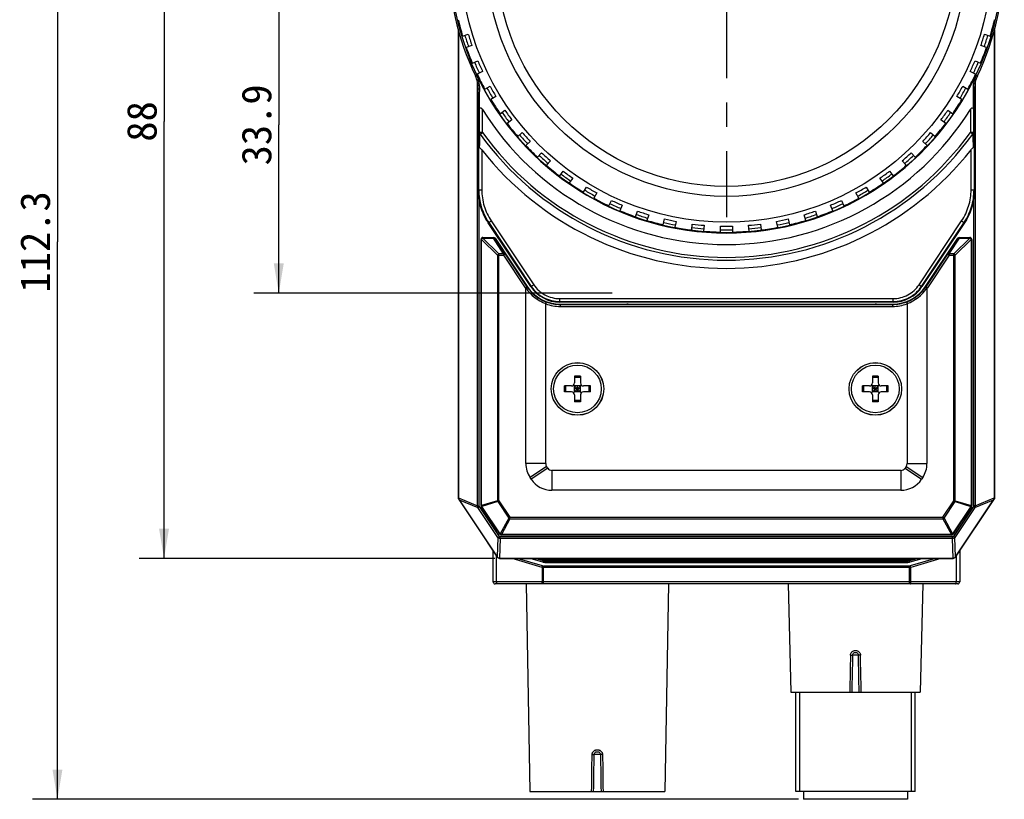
# Model space of a CAD drawing. Header units: millimetres. Extents: x 64 to 504, y 17 to 405.
# Tile 5 of 21: x 64 to 163, y 137 to 215. Entities that reach past the tile are written whole.
import ezdxf
from ezdxf.enums import TextEntityAlignment as Align

# ---------------------------------------------------------------- set-up
doc = ezdxf.new("R2010")
doc.units = ezdxf.units.MM
doc.header["$LTSCALE"] = 32.67
doc.linetypes.add('CENTER', pattern=[0.6, 0.375, -0.075, 0.075, -0.075])
doc.layers.get('0').update_dxf_attribs({"linetype": 'CONTINUOUS'})
for name, color, linetype in [('00_COMPONENTS', 7, 'CONTINUOUS'), ('03_ALL_AXES', 7, 'CONTINUOUS'), ('51__DRAFT_DIMS', 7, 'CONTINUOUS')]:
    doc.layers.add(name, color=color, linetype=linetype)
doc.styles.get("Standard").update_dxf_attribs({"font": 'simfang.ttf'})
doc.dimstyles.new('DIMSTYLE_1', dxfattribs={"dimtxt": 3, "dimasz": 3, "dimexe": 2.5, "dimexo": 0.5, "dimgap": 0.75, "dimtad": 1, "dimdsep": 46, "dimtxsty": 'STANDARD', "dimblk": '_FILLED', "dimblk1": '_FILLED', "dimblk2": '_FILLED', "dimcen": 0.09, "dimclrt": 3, "dimazin": 2, "dimtp": 0.3, "dimtm": 0.3, "dimtfac": 1, "dimtofl": 0, "dimtmove": 0, "dimatfit": 3, "dimldrblk": '_FILLED', "dimfxl": 1, "dimtolj": 1, "dimarcsym": 0})
doc.dimstyles.new('DIMSTYLE_2', dxfattribs={"dimtxt": 3, "dimasz": 3, "dimexe": 2.5, "dimexo": 0.5, "dimgap": 0.75, "dimtad": 1, "dimdec": 1, "dimdsep": 46, "dimtxsty": 'STANDARD', "dimblk": '_FILLED', "dimblk1": '_FILLED', "dimblk2": '_FILLED', "dimcen": 0.09, "dimclrt": 3, "dimazin": 2, "dimtp": 0.3, "dimtm": 0.3, "dimtfac": 1, "dimtdec": 1, "dimtofl": 0, "dimtmove": 0, "dimatfit": 3, "dimldrblk": '_FILLED', "dimfxl": 1, "dimtolj": 1, "dimarcsym": 0})

# ---------------------------------------------------------------- blocks, each defined once
blk = doc.blocks.new('_FILLED')
at = {"color": 0, "linetype": 'ByBlock'}
blk.add_solid([(0, 0), (-1, 0.167), (-1, -0.167)], dxfattribs=at)
blk = doc.blocks.new('*D2')
at = {"layer": '51__DRAFT_DIMS', "color": 4, "transparency": 16777216}
for p, q in [((111.473, 248.91), (75.669, 248.91)), ((78.169, 248.91), (78.169, 204.91)), ((78.169, 160.91), (78.169, 204.91)), ((111.473, 160.91), (75.669, 160.91))]:
    blk.add_line(p, q, dxfattribs=at)
at = {"layer": '51__DRAFT_DIMS', "color": 4, "transparency": 16777216, "xscale": 3, "yscale": 3, "zscale": 3}
for p, rotation in [((78.169, 248.91), 90), ((78.169, 160.91), 270)]:
    blk.add_blockref('_FILLED', p, dxfattribs=dict(at, rotation=rotation))
at = {"layer": '51__DRAFT_DIMS', "color": 3, "transparency": 16777216}
blk.add_text('88', height=3, rotation=90, dxfattribs=at).set_placement((77.419, 204.91), align=Align.CENTER)
blk = doc.blocks.new('*D5')
at = {"layer": '51__DRAFT_DIMS', "color": 4, "transparency": 16777216}
for p, q in [((111.473, 248.91), (64.934, 248.91)), ((67.434, 248.91), (67.434, 192.776)), ((67.434, 136.643), (67.434, 192.776)), ((142.063, 136.643), (64.934, 136.643))]:
    blk.add_line(p, q, dxfattribs=at)
at = {"layer": '51__DRAFT_DIMS', "color": 4, "transparency": 16777216, "xscale": 3, "yscale": 3, "zscale": 3}
for p, rotation in [((67.434, 248.91), 90), ((67.434, 136.643), 270)]:
    blk.add_blockref('_FILLED', p, dxfattribs=dict(at, rotation=rotation))
at = {"layer": '51__DRAFT_DIMS', "color": 3, "transparency": 16777216}
blk.add_text('112.3', height=3, rotation=90, dxfattribs=at).set_placement((66.684, 192.776), align=Align.CENTER)
blk = doc.blocks.new('*D12')
at = {"layer": '51__DRAFT_DIMS', "color": 4, "transparency": 16777216}
for p, q in [((113.464, 221.51), (87.228, 221.51)), ((89.728, 221.51), (89.728, 204.56)), ((89.728, 187.61), (89.728, 204.56)), ((123.313, 187.61), (87.228, 187.61))]:
    blk.add_line(p, q, dxfattribs=at)
at = {"layer": '51__DRAFT_DIMS', "color": 4, "transparency": 16777216, "xscale": 3, "yscale": 3, "zscale": 3}
for p, rotation in [((89.728, 221.51), 90), ((89.728, 187.61), 270)]:
    blk.add_blockref('_FILLED', p, dxfattribs=dict(at, rotation=rotation))
at = {"layer": '51__DRAFT_DIMS', "color": 3, "transparency": 16777216}
blk.add_text('33.9', height=3, rotation=90, dxfattribs=at).set_placement((88.978, 204.56), align=Align.CENTER)

msp = doc.modelspace()

# ---------------------------------------------------------------- linework, layer by layer
at = {"layer": '00_COMPONENTS', "color": 7}
for p, q in [((107.813, 166.91), (107.813, 214.139)), ((107.816, 214.125), (107.816, 167)), ((107.831, 167), (107.831, 214.068)), ((108.242, 213.507), (108.812, 213.692)), ((160.813, 213.692), (161.384, 213.507)), ((161.794, 214.068), (161.794, 167)), ((161.809, 167), (161.809, 214.125)), ((161.813, 214.139), (161.813, 166.91)), ((109.183, 212.551), (108.613, 212.366)), ((161.013, 212.366), (160.442, 212.551)), ((109.224, 210.773), (109.772, 211.018)), ((159.854, 211.018), (160.402, 210.773)), ((110.26, 209.921), (109.712, 209.677)), ((159.914, 209.677), (159.365, 209.921)), ((110.486, 208.157), (111.006, 208.458)), ((158.62, 208.458), (159.139, 208.157)), ((109.821, 198.027), (109.821, 208.205)), ((111.606, 207.418), (111.086, 207.118)), ((158.539, 207.118), (158.02, 207.418)), ((159.805, 208.205), (159.805, 198.027)), ((112.015, 205.688), (112.501, 206.041)), ((157.125, 206.041), (157.61, 205.688)), ((113.206, 205.07), (112.72, 204.717)), ((156.905, 204.717), (156.42, 205.07)), ((113.794, 203.391), (114.24, 203.793)), ((155.386, 203.793), (155.832, 203.391)), ((115.043, 202.901), (114.597, 202.5)), ((155.029, 202.5), (154.583, 202.901)), ((115.803, 201.294), (116.204, 201.74)), ((153.421, 201.74), (153.823, 201.294)), ((117.096, 200.937), (116.695, 200.491)), ((152.931, 200.491), (152.529, 200.937)), ((118.02, 199.417), (118.373, 199.903)), ((151.253, 199.903), (151.605, 199.417)), ((119.344, 199.197), (118.991, 198.712)), ((150.635, 198.712), (150.282, 199.197)), ((120.421, 197.783), (120.721, 198.303)), ((121.761, 197.703), (121.461, 197.183)), ((148.165, 197.183), (147.865, 197.703)), ((148.904, 198.303), (149.204, 197.783)), ((122.98, 196.409), (123.224, 196.957)), ((124.321, 196.469), (124.077, 195.921)), ((145.549, 195.921), (145.305, 196.469)), ((146.401, 196.957), (146.645, 196.409)), ((125.669, 195.309), (125.854, 195.88)), ((126.996, 195.509), (126.81, 194.939)), ((142.815, 194.939), (142.63, 195.509)), ((143.771, 195.88), (143.957, 195.309)), ((115.116, 188.272), (110.828, 194.702)), ((128.458, 194.497), (128.582, 195.084)), ((129.756, 194.835), (129.631, 194.248)), ((131.316, 193.981), (131.379, 194.578)), ((132.572, 194.452), (132.51, 193.855)), ((137.116, 193.855), (137.053, 194.452)), ((138.247, 194.578), (138.309, 193.981)), ((139.994, 194.248), (139.869, 194.835)), ((141.043, 195.084), (141.168, 194.497)), ((158.798, 194.702), (154.509, 188.272)), ((134.213, 193.766), (134.213, 194.366)), ((135.413, 194.366), (135.413, 193.766)), ((110.096, 166.219), (110.096, 193.027)), ((110.296, 193.227), (111.348, 193.227)), ((111.514, 193.138), (114.749, 188.289)), ((154.877, 188.289), (158.111, 193.138)), ((158.277, 193.227), (159.33, 193.227)), ((159.53, 193.027), (159.53, 166.219)), ((114.613, 170.446), (114.613, 188.06)), ((155.013, 188.06), (155.013, 170.446)), ((116.613, 170.446), (116.613, 186.543)), ((151.605, 186.718), (118.021, 186.718)), ((118.081, 186.507), (119.692, 186.507)), ((119.692, 186.507), (119.696, 186.507)), ((119.824, 186.503), (119.82, 186.503)), ((119.82, 186.503), (119.825, 186.503)), ((119.824, 186.503), (120.797, 186.499)), ((120.796, 186.499), (120.797, 186.499)), ((120.797, 186.499), (123.829, 186.499)), ((123.829, 186.499), (124.802, 186.503)), ((123.829, 186.499), (123.829, 186.499)), ((124.806, 186.503), (124.8, 186.503)), ((124.806, 186.503), (124.802, 186.503)), ((124.933, 186.507), (124.929, 186.507)), ((124.933, 186.507), (144.692, 186.507)), ((144.692, 186.507), (144.696, 186.507)), ((144.824, 186.503), (144.82, 186.503)), ((144.82, 186.503), (144.825, 186.503)), ((144.824, 186.503), (145.797, 186.499)), ((145.796, 186.499), (145.797, 186.499)), ((145.797, 186.499), (148.829, 186.499)), ((148.829, 186.499), (149.802, 186.503)), ((148.829, 186.499), (148.829, 186.499)), ((149.806, 186.503), (149.8, 186.503)), ((149.806, 186.503), (149.802, 186.503)), ((149.933, 186.507), (149.929, 186.507)), ((149.933, 186.507), (151.545, 186.507)), ((153.013, 186.543), (153.013, 170.446)), ((119.513, 179.27), (119.513, 178.57)), ((120.113, 179.27), (119.513, 179.27)), ((120.113, 179.138), (119.513, 179.138)), ((120.113, 179.27), (120.113, 178.57)), ((150.113, 179.27), (149.513, 179.27)), ((149.513, 179.27), (149.513, 178.57)), ((150.113, 179.138), (149.513, 179.138)), ((150.113, 179.27), (150.113, 178.57)), ((119.213, 178.27), (118.513, 178.27)), ((118.513, 177.67), (118.513, 178.27)), ((119.213, 177.67), (118.513, 177.67)), ((118.644, 177.67), (118.644, 178.27)), ((120.201, 177.582), (119.425, 178.357)), ((119.425, 177.582), (120.201, 178.357)), ((120.113, 178.27), (119.513, 178.27)), ((119.513, 177.67), (119.513, 178.27)), ((120.113, 177.97), (119.513, 177.97)), ((120.113, 177.67), (119.513, 177.67)), ((119.813, 177.67), (119.813, 178.27)), ((120.113, 177.67), (120.113, 178.27)), ((121.113, 178.27), (120.413, 178.27)), ((121.113, 177.67), (120.413, 177.67)), ((120.981, 177.67), (120.981, 178.27)), ((121.113, 177.67), (121.113, 178.27)), ((149.213, 178.27), (148.513, 178.27)), ((148.513, 177.67), (148.513, 178.27)), ((149.213, 177.67), (148.513, 177.67)), ((148.644, 177.67), (148.644, 178.27)), ((150.201, 177.582), (149.425, 178.357)), ((149.425, 177.582), (150.201, 178.357)), ((150.113, 178.27), (149.513, 178.27)), ((149.513, 177.67), (149.513, 178.27)), ((150.113, 177.97), (149.513, 177.97)), ((150.113, 177.67), (149.513, 177.67)), ((149.813, 177.67), (149.813, 178.27)), ((150.113, 177.67), (150.113, 178.27)), ((151.113, 178.27), (150.413, 178.27)), ((151.113, 177.67), (150.413, 177.67)), ((150.981, 177.67), (150.981, 178.27)), ((151.113, 177.67), (151.113, 178.27)), ((119.513, 177.37), (119.513, 176.67)), ((120.113, 176.801), (119.513, 176.801)), ((120.113, 176.67), (119.513, 176.67)), ((120.113, 177.37), (120.113, 176.67)), ((149.513, 177.37), (149.513, 176.67)), ((150.113, 176.801), (149.513, 176.801)), ((150.113, 176.67), (149.513, 176.67)), ((150.113, 177.37), (150.113, 176.67)), ((116.821, 169.982), (116.697, 170.169)), ((152.388, 169.76), (117.237, 169.76)), ((152.929, 170.169), (152.804, 169.982)), ((115.157, 168.873), (115.032, 169.06)), ((154.593, 169.06), (154.469, 168.873)), ((152.388, 167.76), (117.237, 167.76)), ((107.829, 166.915), (107.813, 166.91)), ((107.813, 166.91), (111.724, 161.043)), ((107.866, 166.836), (111.727, 161.045)), ((107.898, 166.815), (111.739, 161.054)), ((157.886, 161.054), (161.727, 166.815)), ((157.899, 161.045), (161.759, 166.836)), ((157.902, 161.043), (161.813, 166.91)), ((161.797, 166.915), (161.813, 166.91)), ((111.98, 163.332), (110.129, 166.108)), ((159.496, 166.108), (157.646, 163.332)), ((157.479, 163.242), (112.146, 163.242)), ((111.313, 158.543), (111.313, 161.66)), ((158.313, 161.66), (158.313, 158.543)), ((111.973, 160.928), (157.652, 160.928)), ((111.973, 160.913), (157.652, 160.913)), ((111.973, 160.91), (157.652, 160.91)), ((115.108, 160.91), (116.302, 160.552)), ((115.6, 160.91), (116.341, 160.687)), ((115.954, 160.91), (116.341, 160.793)), ((116.692, 160.743), (152.933, 160.743)), ((153.285, 160.793), (153.672, 160.91)), ((153.285, 160.687), (154.025, 160.91)), ((153.324, 160.552), (154.517, 160.91)), ((116.302, 160.552), (116.332, 160.543)), ((116.332, 160.543), (116.333, 160.543)), ((116.333, 160.543), (116.362, 160.535)), ((116.362, 160.535), (116.365, 160.534)), ((116.365, 160.534), (116.394, 160.528)), ((116.394, 160.528), (116.397, 160.527)), ((116.397, 160.527), (116.426, 160.521)), ((116.426, 160.521), (116.43, 160.52)), ((116.43, 160.52), (116.458, 160.515)), ((116.458, 160.515), (116.462, 160.514)), ((116.462, 160.514), (116.491, 160.51)), ((116.491, 160.51), (116.495, 160.509)), ((116.495, 160.509), (116.524, 160.506)), ((116.524, 160.506), (116.528, 160.505)), ((116.528, 160.505), (116.557, 160.502)), ((116.557, 160.502), (116.561, 160.502)), ((116.561, 160.502), (116.591, 160.499)), ((116.591, 160.499), (116.594, 160.499)), ((116.594, 160.499), (116.625, 160.497)), ((116.625, 160.497), (116.627, 160.497)), ((116.627, 160.497), (116.658, 160.496)), ((116.658, 160.496), (116.66, 160.496)), ((116.66, 160.496), (116.692, 160.495)), ((116.692, 160.637), (152.933, 160.637)), ((116.692, 160.495), (152.933, 160.495)), ((152.933, 160.495), (152.966, 160.496)), ((152.966, 160.496), (152.967, 160.496)), ((152.967, 160.496), (152.998, 160.497)), ((152.998, 160.497), (153.001, 160.497)), ((153.001, 160.497), (153.031, 160.499)), ((153.031, 160.499), (153.035, 160.499)), ((153.035, 160.499), (153.064, 160.502)), ((153.064, 160.502), (153.068, 160.502)), ((153.068, 160.502), (153.097, 160.505)), ((153.097, 160.505), (153.102, 160.506)), ((153.102, 160.506), (153.13, 160.509)), ((153.13, 160.509), (153.135, 160.51)), ((153.135, 160.51), (153.163, 160.514)), ((153.163, 160.514), (153.167, 160.515)), ((153.167, 160.515), (153.196, 160.52)), ((153.196, 160.52), (153.2, 160.521)), ((153.2, 160.521), (153.228, 160.527)), ((153.228, 160.527), (153.232, 160.528)), ((153.232, 160.528), (153.261, 160.534)), ((153.261, 160.534), (153.263, 160.535)), ((153.263, 160.535), (153.293, 160.543)), ((153.293, 160.543), (153.294, 160.543)), ((153.294, 160.543), (153.324, 160.552)), ((158.113, 158.343), (111.513, 158.343)), ((114.648, 158.343), (115.013, 137.443)), ((128.978, 158.343), (128.613, 137.443)), ((141.027, 158.343), (141.313, 147.443)), ((154.598, 158.343), (154.313, 147.443)), ((141.313, 147.443), (154.313, 147.443)), ((141.813, 137.443), (141.813, 147.443)), ((153.813, 137.443), (153.813, 147.443)), ((115.013, 137.443), (128.613, 137.443)), ((153.813, 137.443), (141.813, 137.443)), ((142.563, 137.443), (142.563, 136.643)), ((153.063, 137.443), (153.063, 136.643)), ((153.063, 136.643), (142.563, 136.643))]:
    msp.add_line(p, q, dxfattribs=at)
at = {"layer": '00_COMPONENTS', "color": 4}
for p, q in [((109.53, 209.496), (109.668, 209.562)), ((159.957, 209.562), (160.096, 209.496)), ((109.754, 166.186), (109.754, 208.834)), ((159.872, 208.834), (159.872, 166.186)), ((109.821, 208.205), (109.965, 208.205)), ((159.661, 208.205), (159.805, 208.205)), ((109.936, 203.806), (109.936, 206.044)), ((110.236, 203.806), (110.236, 206.115)), ((159.39, 206.115), (159.39, 203.806)), ((159.69, 206.044), (159.69, 203.806)), ((110.236, 203.806), (109.936, 203.806)), ((110.007, 203.641), (110.236, 203.806)), ((159.69, 203.806), (159.39, 203.806)), ((159.619, 203.641), (159.39, 203.806)), ((109.871, 198.027), (109.871, 202.391)), ((159.755, 202.391), (159.755, 198.027)), ((110.17, 202.049), (110.17, 198.027)), ((159.455, 198.027), (159.455, 202.049)), ((109.821, 198.027), (110.17, 198.027)), ((159.455, 198.027), (159.805, 198.027)), ((109.921, 166.186), (109.921, 196.935)), ((159.704, 196.935), (159.704, 166.186)), ((110.828, 194.702), (111.119, 194.896)), ((110.869, 194.73), (115.158, 188.299)), ((111.119, 194.896), (115.407, 188.466)), ((154.218, 188.466), (158.507, 194.896)), ((154.468, 188.299), (158.757, 194.73)), ((158.507, 194.896), (158.798, 194.702)), ((110.096, 193.027), (110.154, 193.027)), ((110.154, 166.219), (110.154, 193.027)), ((111.754, 191.427), (110.154, 193.027)), ((110.296, 193.168), (110.296, 193.227)), ((111.896, 191.568), (110.296, 193.168)), ((110.296, 193.168), (111.348, 193.168)), ((111.348, 193.227), (111.348, 193.168)), ((112.365, 191.568), (111.348, 193.168)), ((112.531, 191.538), (111.514, 193.138)), ((111.514, 193.138), (111.514, 193.138)), ((157.094, 191.538), (158.111, 193.138)), ((157.261, 191.568), (158.277, 193.168)), ((157.73, 191.568), (159.33, 193.168)), ((157.871, 191.427), (159.471, 193.027)), ((158.111, 193.138), (158.111, 193.138)), ((158.277, 193.168), (158.277, 193.227)), ((158.277, 193.168), (159.33, 193.168)), ((159.33, 193.227), (159.33, 193.168)), ((159.471, 193.027), (159.53, 193.027)), ((159.471, 193.027), (159.471, 166.219)), ((111.754, 191.427), (111.754, 166.703)), ((111.754, 191.427), (112.365, 191.427)), ((111.896, 166.703), (111.896, 191.568)), ((112.365, 191.568), (111.896, 191.568)), ((112.365, 191.568), (112.365, 191.427)), ((112.531, 191.538), (112.365, 191.427)), ((112.365, 191.427), (114.547, 188.155)), ((112.531, 191.538), (114.714, 188.266)), ((157.094, 191.538), (154.912, 188.266)), ((157.261, 191.427), (155.078, 188.155)), ((157.261, 191.427), (157.094, 191.538)), ((157.73, 191.568), (157.261, 191.568)), ((157.261, 191.568), (157.261, 191.427)), ((157.261, 191.427), (157.871, 191.427)), ((157.73, 166.703), (157.73, 191.568)), ((157.871, 166.703), (157.871, 191.427)), ((115.116, 188.272), (115.407, 188.466)), ((154.218, 188.466), (154.509, 188.272)), ((114.547, 188.155), (114.748, 188.289)), ((155.078, 188.155), (154.877, 188.289)), ((118.021, 186.718), (118.021, 187.067)), ((118.021, 187.067), (151.605, 187.067)), ((118.021, 186.767), (151.605, 186.767)), ((118.081, 186.507), (118.081, 186.28)), ((118.081, 186.48), (151.545, 186.48)), ((119.696, 186.507), (119.692, 186.507)), ((119.824, 186.503), (119.825, 186.503)), ((120.796, 186.499), (120.797, 186.499)), ((123.829, 186.499), (123.829, 186.499)), ((124.8, 186.503), (124.802, 186.503)), ((124.933, 186.507), (124.929, 186.507)), ((144.696, 186.507), (144.692, 186.507)), ((144.824, 186.503), (144.825, 186.503)), ((145.796, 186.499), (145.797, 186.499)), ((148.829, 186.499), (148.829, 186.499)), ((149.8, 186.503), (149.802, 186.503)), ((149.933, 186.507), (149.929, 186.507)), ((151.545, 186.507), (151.545, 186.28)), ((151.605, 186.718), (151.605, 187.067)), ((118.081, 186.28), (151.545, 186.28)), ((116.613, 170.446), (114.613, 170.446)), ((116.697, 170.169), (115.032, 169.06)), ((116.821, 169.982), (115.157, 168.873)), ((117.237, 169.76), (117.237, 167.76)), ((152.388, 169.76), (152.388, 167.76)), ((152.804, 169.982), (154.469, 168.873)), ((152.929, 170.169), (154.593, 169.06)), ((153.013, 170.446), (155.013, 170.446)), ((107.816, 167), (107.831, 167)), ((107.831, 166.99), (109.754, 166.186)), ((107.866, 166.836), (107.879, 166.844)), ((107.898, 166.815), (109.784, 166.026)), ((111.754, 166.703), (110.154, 166.219)), ((111.778, 166.625), (110.178, 166.141)), ((111.896, 166.703), (111.754, 166.703)), ((111.778, 166.625), (111.896, 166.703)), ((111.778, 166.625), (112.885, 164.964)), ((111.896, 166.703), (113.003, 165.042)), ((156.623, 165.042), (157.73, 166.703)), ((156.741, 164.964), (157.848, 166.625)), ((157.871, 166.703), (157.73, 166.703)), ((157.73, 166.703), (157.848, 166.625)), ((157.848, 166.625), (159.448, 166.141)), ((157.871, 166.703), (159.471, 166.219)), ((159.841, 166.026), (161.727, 166.815)), ((159.872, 166.186), (161.794, 166.99)), ((161.747, 166.844), (161.759, 166.836)), ((161.794, 167), (161.809, 167)), ((109.754, 166.186), (109.921, 166.186)), ((109.784, 166.026), (109.94, 166.129)), ((111.795, 163.01), (109.784, 166.026)), ((111.95, 163.113), (109.94, 166.129)), ((110.154, 166.219), (110.096, 166.219)), ((110.129, 166.108), (110.178, 166.141)), ((112.029, 163.364), (110.178, 166.141)), ((159.448, 166.141), (157.597, 163.364)), ((159.686, 166.129), (157.675, 163.113)), ((159.841, 166.026), (157.83, 163.01)), ((159.448, 166.141), (159.496, 166.108)), ((159.53, 166.219), (159.471, 166.219)), ((159.841, 166.026), (159.686, 166.129)), ((159.872, 166.186), (159.704, 166.186)), ((112.885, 164.964), (112.029, 163.364)), ((113.003, 164.901), (112.146, 163.301)), ((113.003, 165.042), (112.885, 164.964)), ((113.003, 165.042), (156.623, 165.042)), ((113.003, 164.901), (113.003, 165.042)), ((113.003, 164.901), (156.623, 164.901)), ((156.741, 164.964), (156.623, 165.042)), ((156.623, 165.042), (156.623, 164.901)), ((156.623, 164.901), (157.479, 163.301)), ((156.741, 164.964), (157.597, 163.364)), ((111.795, 163.01), (111.726, 161.076)), ((111.795, 163.01), (111.95, 163.113)), ((112.027, 162.903), (111.957, 160.928)), ((112.029, 163.364), (111.98, 163.332)), ((157.598, 163.069), (112.027, 163.069)), ((112.027, 162.903), (112.027, 163.069)), ((157.598, 162.903), (112.027, 162.903)), ((157.479, 163.301), (112.146, 163.301)), ((112.146, 163.242), (112.146, 163.301)), ((157.479, 163.301), (157.479, 163.242)), ((157.646, 163.332), (157.597, 163.364)), ((157.598, 162.903), (157.598, 163.069)), ((157.669, 160.928), (157.598, 162.903)), ((157.83, 163.01), (157.675, 163.113)), ((157.9, 161.076), (157.83, 163.01)), ((111.669, 158.543), (111.669, 161.125)), ((111.739, 161.053), (111.724, 161.043)), ((111.973, 160.928), (111.973, 160.91)), ((116.242, 160.003), (113.221, 160.91)), ((116.3, 160.145), (113.75, 160.91)), ((116.343, 160.54), (116.341, 160.687)), ((116.692, 160.743), (116.859, 160.91)), ((122.632, 160.743), (122.798, 160.91)), ((128.571, 160.743), (128.738, 160.91)), ((134.511, 160.743), (134.678, 160.91)), ((140.451, 160.743), (140.617, 160.91)), ((146.391, 160.743), (146.557, 160.91)), ((152.33, 160.743), (152.497, 160.91)), ((153.283, 160.54), (153.285, 160.687)), ((155.876, 160.91), (153.326, 160.145)), ((156.405, 160.91), (153.383, 160.003)), ((157.652, 160.91), (157.652, 160.928)), ((157.886, 161.053), (157.902, 161.043)), ((157.956, 161.125), (157.956, 158.543)), ((116.242, 160.003), (116.242, 158.543)), ((153.239, 160.132), (116.386, 160.132)), ((116.386, 158.343), (116.386, 160.132)), ((153.239, 159.99), (116.386, 159.99)), ((116.692, 160.495), (116.692, 160.637)), ((152.933, 160.495), (152.933, 160.637)), ((153.239, 158.343), (153.239, 160.132)), ((153.383, 158.543), (153.383, 160.003)), ((158.313, 158.543), (111.313, 158.543)), ((148.107, 151.151), (147.519, 151.151)), ((142.188, 147.443), (142.188, 137.443)), ((153.438, 147.443), (153.438, 137.443)), ((122.134, 141.149), (121.492, 141.149))]:
    msp.add_line(p, q, dxfattribs=at)
msp.add_circle((134.813, 221.51), 27.811, dxfattribs=at)
at = {"layer": '00_COMPONENTS', "color": 7}
for centre, radius in [((134.813, 221.51), 26.75), ((134.813, 221.51), 24.15), ((134.813, 221.51), 23.15), ((119.813, 177.969), 2.649), ((119.813, 177.969), 2.64), ((149.813, 177.969), 2.649), ((149.813, 177.969), 2.64), ((119.813, 177.97), 2.4), ((149.813, 177.97), 2.4)]:
    msp.add_circle(centre, radius, dxfattribs=at)
for centre, radius, start, end in [((134.813, 221.51), 27.992, 154.58538, 205.41462), ((134.813, 221.51), 27.992, 334.58538, 25.41462), ((134.813, 221.51), 27.75, 193.23892, 196.76108), ((134.813, 221.51), 27.75, 343.23892, 346.76108), ((134.813, 221.51), 27.15, 196.73369, 199.26631), ((134.813, 221.51), 27.15, 340.73369, 343.26631), ((134.813, 221.51), 27.75, 199.23892, 202.76108), ((134.813, 221.51), 27.75, 337.23892, 340.76108), ((134.813, 221.51), 27.15, 202.73369, 205.26631), ((134.813, 221.51), 27.15, 334.73369, 337.26631), ((106.813, 208.205), 3.008, 0, 25.41462), ((106.894, 208.244), 3.071, 359.27255, 25.41151), ((134.813, 221.51), 27.839, 205.41462, 334.58538), ((134.813, 221.51), 27.75, 205.23892, 208.76108), ((134.813, 221.51), 27.75, 331.23892, 334.76108), ((162.731, 208.244), 3.071, 154.58849, 180.72745), ((162.813, 208.205), 3.008, 154.58538, 180), ((134.813, 221.51), 27.15, 208.73369, 211.26631), ((134.813, 221.51), 27.15, 328.73369, 331.26631), ((134.813, 221.51), 27.75, 211.23892, 214.76108), ((134.813, 221.51), 27.75, 325.23892, 328.76108), ((134.813, 221.51), 29, 212.06173, 327.93827), ((134.813, 221.51), 27.15, 214.73369, 217.26631), ((134.813, 221.51), 27.15, 322.73369, 325.26631), ((134.813, 221.51), 27.75, 217.23892, 220.76108), ((134.813, 221.51), 27.75, 319.23892, 322.76108), ((134.813, 221.51), 27.15, 220.73369, 223.26631), ((134.813, 221.51), 27.15, 316.73369, 319.26631), ((134.813, 221.51), 27.75, 223.23892, 226.76108), ((134.813, 221.51), 27.75, 313.23892, 316.76108), ((134.813, 221.51), 31.4, 218.29909, 321.70091), ((134.813, 221.51), 27.15, 226.73369, 229.26631), ((134.813, 221.51), 27.15, 310.73369, 313.26631), ((134.813, 221.51), 27.75, 229.23892, 232.76108), ((134.813, 221.51), 27.75, 307.23892, 310.76108), ((134.813, 221.51), 27.15, 232.73369, 235.26631), ((134.813, 221.51), 27.15, 304.73369, 307.26631), ((134.813, 221.51), 27.75, 235.23892, 238.76108), ((134.813, 221.51), 27.75, 301.23892, 304.76108), ((134.813, 221.51), 27.15, 238.73369, 241.26631), ((134.813, 221.51), 27.15, 298.73369, 301.26631), ((134.813, 221.51), 27.75, 241.23892, 244.76108), ((134.813, 221.51), 27.15, 244.73369, 247.26631), ((134.813, 221.51), 27.15, 292.73369, 295.26631), ((134.813, 221.51), 27.75, 295.23892, 298.76108), ((134.813, 221.51), 27.75, 247.23892, 250.76108), ((134.813, 221.51), 27.15, 250.73369, 253.26631), ((134.813, 221.51), 27.15, 286.73369, 289.26631), ((134.813, 221.51), 27.75, 289.23892, 292.76108), ((134.813, 221.51), 27.75, 253.23892, 256.76108), ((134.813, 221.51), 27.15, 256.73369, 259.26631), ((134.813, 221.51), 27.15, 262.73369, 265.26631), ((134.813, 221.51), 27.15, 274.73369, 277.26631), ((134.813, 221.51), 27.15, 280.73369, 283.26631), ((134.813, 221.51), 27.75, 283.23892, 286.76108), ((134.813, 221.51), 27.75, 259.23892, 262.76108), ((134.813, 221.51), 27.75, 265.23892, 268.76108), ((134.813, 221.51), 27.15, 268.73369, 271.26631), ((134.813, 221.51), 27.75, 271.23892, 274.76108), ((134.813, 221.51), 27.75, 277.23892, 280.76108), ((110.296, 193.027), 0.2, 90, 180), ((111.348, 193.027), 0.2, 33.70486, 90), ((158.277, 193.027), 0.2, 90, 146.29514), ((159.33, 193.027), 0.2, 0, 90), ((118.081, 190.512), 4.005, 213.70486, 270), ((118.021, 190.209), 3.491, 213.69973, 270.00027), ((151.545, 190.512), 4.005, 270, 326.29514), ((151.605, 190.209), 3.491, 269.99973, 326.30027), ((119.213, 178.57), 0.3, 270, 360), ((120.413, 178.57), 0.3, 180, 270), ((149.213, 178.57), 0.3, 270, 360), ((150.413, 178.57), 0.3, 180, 270), ((119.213, 177.37), 0.3, 0, 90), ((120.413, 177.37), 0.3, 90, 180), ((149.213, 177.37), 0.3, 0, 90), ((150.413, 177.37), 0.3, 90, 180), ((117.113, 170.446), 2.5, 180, 213.68301), ((117.113, 170.446), 0.5, 180, 213.68301), ((117.237, 170.26), 0.5, 213.68301, 270), ((152.388, 170.26), 0.5, 270, 326.31699), ((152.513, 170.446), 0.5, 326.31699, 360), ((152.513, 170.446), 2.5, 326.31699, 360), ((117.237, 170.26), 2.5, 213.68301, 270), ((152.388, 170.26), 2.5, 270, 326.31699), ((108.113, 167), 0.296, 180, 213.69007), ((108.111, 167), 0.28, 182.11999, 213.85816), ((161.514, 167), 0.28, 326.14184, 357.88001), ((161.513, 167), 0.296, 326.30993, 360), ((110.296, 166.219), 0.2, 180, 213.68301), ((159.33, 166.219), 0.2, 326.31699, 360), ((112.146, 163.442), 0.2, 213.68301, 270), ((157.479, 163.442), 0.2, 270, 326.31699), ((111.973, 161.21), 0.3, 213.69007, 270), ((111.973, 161.21), 0.296, 213.69007, 270), ((157.652, 161.21), 0.296, 270, 326.30993), ((157.652, 161.21), 0.3, 270, 326.30993), ((111.513, 158.543), 0.2, 180, 270), ((158.113, 158.543), 0.2, 270, 360)]:
    msp.add_arc(centre, radius, start, end, dxfattribs=at)
at = {"layer": '00_COMPONENTS', "color": 4}
for centre, radius, start, end in [((134.813, 221.51), 27.511, 196.75798, 199.23604), ((134.813, 221.51), 27.511, 340.76396, 343.24202), ((134.813, 221.51), 27.511, 202.76746, 205.24178), ((134.813, 221.51), 27.511, 334.75822, 337.23254), ((134.813, 221.51), 27.511, 208.7505, 211.24989), ((134.813, 221.51), 27.511, 328.75011, 331.2495), ((134.813, 221.51), 27.511, 214.75703, 217.23486), ((134.813, 221.51), 27.511, 322.76514, 325.24297), ((-552.265, 233.731), 662.877, 357.290143, 357.412592), ((-534.172, 229.839), 644.712, 357.549567, 357.671117), ((134.813, 221.51), 30.571, 215.76639, 324.23361), ((134.813, 221.51), 30.289, 215.76639, 324.23361), ((134.813, 221.51), 27.511, 220.76268, 223.24069), ((134.813, 221.51), 27.511, 316.75931, 319.23732), ((806.907, 229.969), 647.824, 182.329212, 182.450178), ((832.238, 234.209), 673.235, 182.58835, 182.708915), ((134.813, 221.51), 27.511, 226.77121, 229.2469), ((134.813, 221.51), 27.511, 310.7531, 313.22879), ((134.813, 221.51), 27.511, 232.75573, 235.23062), ((134.813, 221.51), 27.511, 304.76938, 307.24427), ((134.813, 221.51), 27.511, 238.76167, 241.23976), ((134.813, 221.51), 27.511, 298.76024, 301.23833), ((134.813, 221.51), 27.511, 244.76774, 247.24529), ((134.813, 221.51), 27.511, 292.75471, 295.23226), ((134.813, 221.51), 27.511, 250.75184, 253.22922), ((134.813, 221.51), 27.511, 286.77078, 289.24816), ((134.813, 221.51), 27.511, 256.75133, 259.24872), ((134.813, 221.51), 27.511, 280.75128, 283.24867), ((134.813, 221.51), 27.511, 262.75006, 265.25113), ((134.813, 221.51), 27.511, 268.75029, 271.24971), ((134.813, 221.51), 27.511, 274.74887, 277.24994), ((118.081, 190.512), 4.247, 213.70486, 215.2658), ((118.105, 190.512), 4.22, 214.61085, 249.3437), ((118.081, 190.512), 4.047, 213.70486, 214.57402), ((118.047, 190.512), 4.02, 214.84398, 249.72303), ((151.578, 190.512), 4.02, 290.27697, 325.15602), ((151.521, 190.512), 4.22, 290.65631, 325.38915), ((151.545, 190.512), 4.047, 325.42598, 326.29514), ((151.545, 190.512), 4.247, 324.7342, 326.29514), ((118.081, 190.512), 4.231, 249.70417, 270), ((118.081, 190.512), 4.032, 249.27981, 270), ((151.545, 190.512), 4.032, 270, 290.72019), ((151.545, 190.512), 4.231, 270, 290.29583), ((112.038, 166.747), 0.288, 188.64894, 205.03407), ((157.587, 166.747), 0.288, 334.96593, 351.35106), ((110.438, 166.262), 0.288, 188.64894, 205.03407), ((159.187, 166.262), 0.288, 334.96593, 351.35106), ((116.386, 160.432), 0.3, 253.30209, 269.99867), ((153.239, 160.432), 0.3, 270.00096, 286.69828), ((1335.35, 126.613), 1188.294, 178.816754, 178.995568), ((1495.839, 121.302), 1348.651, 178.731782, 178.88934), ((-1200.382, 121.296), 1348.819, 1.110774, 1.268312), ((-1039.808, 126.614), 1188.378, 1.00429, 1.183091)]:
    msp.add_arc(centre, radius, start, end, dxfattribs=at)
at = {"layer": '00_COMPONENTS', "color": 7}
for centre, major_axis, ratio, start_param, end_param in [((108.105, 167), (0.274, 0), 0.999639, -3.141593, -3.10401), ((107.64, 167.175), (-0.32, 0.459), 0.016465, -2.485079, -2.387865), ((161.986, 167.175), (0.32, 0.459), 0.016465, -3.89532, -3.798106), ((161.52, 167), (0.274, 0), 0.999639, -0.037583, 0), ((111.963, 161.203), (0.224, 0.149), 0.998996, 3.04625, 3.141593), ((111.973, 161.202), (0, 0.275), 0.999657, -3.202072, -3.141593), ((157.652, 161.202), (0, 0.275), 0.999657, -3.141593, -3.081113), ((157.662, 161.203), (0.224, -0.149), 0.998996, 0, 0.095343)]:
    msp.add_ellipse(centre, major_axis=major_axis, ratio=ratio, start_param=start_param, end_param=end_param, dxfattribs=at)
for points, knots in [([(109.936, 206.044), (109.939, 206.223), (109.949, 206.943), (109.958, 207.664), (109.965, 208.205)], [0, 0, 0, 0, 0.247859, 1, 1, 1, 1]), ([(159.661, 208.205), (159.663, 208.024), (159.672, 207.303), (159.682, 206.583), (159.69, 206.044)], [0, 0, 0, 0, 0.252176, 1, 1, 1, 1]), ([(109.936, 206.044), (109.937, 206.091), (109.942, 206.159), (109.968, 206.243), (110.001, 206.286), (110.043, 206.296), (110.076, 206.287), (110.108, 206.269), (110.147, 206.235), (110.191, 206.183), (110.222, 206.139), (110.236, 206.115)], [0, 0, 0, 0, 0.246869, 0.361169, 0.465443, 0.518042, 0.57722, 0.642605, 0.712056, 0.855099, 1, 1, 1, 1]), ([(159.39, 206.115), (159.404, 206.139), (159.434, 206.183), (159.478, 206.235), (159.518, 206.269), (159.55, 206.287), (159.583, 206.296), (159.624, 206.286), (159.658, 206.243), (159.684, 206.159), (159.689, 206.091), (159.69, 206.044)], [0, 0, 0, 0, 0.144908, 0.287961, 0.35728, 0.422831, 0.481825, 0.534556, 0.638782, 0.7531, 1, 1, 1, 1]), ([(109.95, 202.275), (109.928, 202.289), (109.89, 202.322), (109.872, 202.369), (109.871, 202.391)], [0, 0, 0, 0, 0.552409, 1, 1, 1, 1]), ([(159.755, 202.391), (159.754, 202.369), (159.736, 202.322), (159.698, 202.289), (159.676, 202.275)], [0, 0, 0, 0, 0.447585, 1, 1, 1, 1]), ([(109.95, 202.275), (109.991, 202.247), (110.068, 202.173), (110.136, 202.093), (110.17, 202.049)], [0, 0, 0, 0, 0.471303, 1, 1, 1, 1]), ([(159.455, 202.049), (159.49, 202.093), (159.558, 202.173), (159.634, 202.247), (159.676, 202.275)], [0, 0, 0, 0, 0.528691, 1, 1, 1, 1]), ([(110.828, 194.702), (110.503, 195.189), (109.995, 196.265), (109.821, 197.441), (109.821, 198.027)], [0, 0, 0, 0, 0.499991, 1, 1, 1, 1]), ([(159.805, 198.027), (159.805, 197.441), (159.631, 196.265), (159.123, 195.189), (158.798, 194.702)], [0, 0, 0, 0, 0.499991, 1, 1, 1, 1]), ([(114.632, 188.115), (114.628, 188.112), (114.619, 188.102), (114.614, 188.083), (114.613, 188.067), (114.613, 188.06)], [0, 0, 0, 0, 0.246346, 0.621698, 1, 1, 1, 1]), ([(114.748, 188.215), (114.748, 188.215), (114.748, 188.213), (114.746, 188.209), (114.74, 188.203), (114.73, 188.193), (114.717, 188.181), (114.699, 188.166), (114.671, 188.144), (114.648, 188.127), (114.632, 188.115)], [0, 0, 0, 0, 0.011406, 0.029353, 0.088266, 0.178308, 0.297725, 0.443636, 0.612338, 1, 1, 1, 1]), ([(154.878, 188.215), (154.877, 188.215), (154.878, 188.213), (154.88, 188.209), (154.885, 188.203), (154.895, 188.193), (154.909, 188.181), (154.926, 188.166), (154.955, 188.144), (154.978, 188.127), (154.994, 188.115)], [0, 0, 0, 0, 0.011414, 0.029366, 0.088274, 0.178315, 0.29773, 0.443641, 0.612342, 1, 1, 1, 1]), ([(155.013, 188.06), (155.013, 188.067), (155.012, 188.083), (155.006, 188.102), (154.998, 188.112), (154.994, 188.115)], [0, 0, 0, 0, 0.378302, 0.753654, 1, 1, 1, 1]), ([(116.654, 186.741), (116.656, 186.74), (116.658, 186.734), (116.658, 186.722), (116.656, 186.705), (116.652, 186.684), (116.646, 186.658), (116.634, 186.617), (116.624, 186.585), (116.616, 186.563)], [0, 0, 0, 0, 0.034949, 0.097289, 0.189729, 0.310701, 0.456979, 0.624218, 1, 1, 1, 1]), ([(119.696, 186.507), (119.706, 186.506), (119.747, 186.505), (119.788, 186.504), (119.82, 186.503)], [0, 0, 0, 0, 0.232037, 1, 1, 1, 1]), ([(124.929, 186.507), (124.92, 186.506), (124.879, 186.505), (124.838, 186.504), (124.806, 186.503)], [0, 0, 0, 0, 0.232037, 1, 1, 1, 1]), ([(144.696, 186.507), (144.706, 186.506), (144.747, 186.505), (144.788, 186.504), (144.82, 186.503)], [0, 0, 0, 0, 0.232037, 1, 1, 1, 1]), ([(149.929, 186.507), (149.92, 186.506), (149.879, 186.505), (149.838, 186.504), (149.806, 186.503)], [0, 0, 0, 0, 0.232037, 1, 1, 1, 1]), ([(152.971, 186.741), (152.97, 186.74), (152.967, 186.734), (152.967, 186.722), (152.969, 186.705), (152.973, 186.684), (152.98, 186.658), (152.991, 186.617), (153.002, 186.585), (153.009, 186.563)], [0, 0, 0, 0, 0.034949, 0.097288, 0.189728, 0.3107, 0.456979, 0.624218, 1, 1, 1, 1]), ([(111.957, 160.928), (111.914, 160.931), (111.828, 160.956), (111.763, 161.018), (111.739, 161.053)], [0, 0, 0, 0, 0.500397, 1, 1, 1, 1]), ([(116.341, 160.793), (116.348, 160.792), (116.362, 160.788), (116.379, 160.783), (116.393, 160.779), (116.407, 160.776), (116.425, 160.772), (116.443, 160.768), (116.457, 160.765), (116.472, 160.763), (116.486, 160.76), (116.501, 160.758), (116.511, 160.756), (116.522, 160.755), (116.537, 160.753), (116.552, 160.751), (116.567, 160.749), (116.581, 160.748), (116.596, 160.747), (116.611, 160.746), (116.62, 160.745), (116.628, 160.745), (116.635, 160.744), (116.649, 160.744), (116.669, 160.744), (116.684, 160.743), (116.692, 160.743)], [0, 0, 0, 0, 0.0625, 0.125, 0.15625, 0.1875, 0.25, 0.3125, 0.34375, 0.375, 0.4375, 0.46875, 0.5, 0.53125, 0.5625, 0.625, 0.65625, 0.6875, 0.75, 0.78125, 0.8125, 0.828125, 0.84375, 0.875, 0.9375, 1, 1, 1, 1]), ([(116.341, 160.687), (116.369, 160.679), (116.484, 160.649), (116.603, 160.637), (116.692, 160.637)], [0, 0, 0, 0, 0.245995, 1, 1, 1, 1]), ([(152.933, 160.743), (152.941, 160.743), (152.956, 160.743), (152.974, 160.744), (152.989, 160.744), (153.004, 160.745), (153.023, 160.746), (153.041, 160.748), (153.056, 160.749), (153.071, 160.751), (153.085, 160.752), (153.1, 160.754), (153.111, 160.755), (153.122, 160.757), (153.137, 160.76), (153.151, 160.762), (153.166, 160.765), (153.18, 160.767), (153.194, 160.771), (153.208, 160.774), (153.217, 160.776), (153.225, 160.777), (153.232, 160.779), (153.245, 160.783), (153.263, 160.788), (153.277, 160.792), (153.285, 160.793)], [0, 0, 0, 0, 0.0625, 0.125, 0.15625, 0.1875, 0.25, 0.3125, 0.34375, 0.375, 0.4375, 0.46875, 0.5, 0.53125, 0.5625, 0.625, 0.65625, 0.6875, 0.75, 0.78125, 0.8125, 0.828125, 0.84375, 0.875, 0.9375, 1, 1, 1, 1]), ([(152.933, 160.637), (152.963, 160.637), (153.082, 160.641), (153.2, 160.662), (153.285, 160.687)], [0, 0, 0, 0, 0.253459, 1, 1, 1, 1]), ([(157.886, 161.053), (157.863, 161.018), (157.797, 160.956), (157.712, 160.931), (157.669, 160.928)], [0, 0, 0, 0, 0.499603, 1, 1, 1, 1]), ([(116.692, 160.495), (116.659, 160.495), (116.527, 160.5), (116.396, 160.523), (116.302, 160.552)], [0, 0, 0, 0, 0.253459, 1, 1, 1, 1]), ([(153.324, 160.552), (153.293, 160.542), (153.165, 160.509), (153.033, 160.495), (152.933, 160.495)], [0, 0, 0, 0, 0.245995, 1, 1, 1, 1])]:
    msp.add_open_spline(points, degree=3, knots=knots, dxfattribs=at)
at = {"layer": '00_COMPONENTS', "color": 4}
for points, knots in [([(110.007, 203.641), (109.985, 203.663), (109.95, 203.715), (109.937, 203.776), (109.936, 203.806)], [0, 0, 0, 0, 0.509581, 1, 1, 1, 1]), ([(159.619, 203.641), (159.64, 203.663), (159.676, 203.715), (159.689, 203.776), (159.69, 203.806)], [0, 0, 0, 0, 0.50958, 1, 1, 1, 1]), ([(109.871, 198.027), (109.871, 197.446), (110.046, 196.28), (110.547, 195.213), (110.869, 194.73)], [0, 0, 0, 0, 0.49999, 1, 1, 1, 1]), ([(110.17, 198.027), (110.17, 197.476), (110.337, 196.368), (110.813, 195.355), (111.119, 194.896)], [0, 0, 0, 0, 0.49999, 1, 1, 1, 1]), ([(158.507, 194.896), (158.813, 195.355), (159.289, 196.368), (159.455, 197.476), (159.455, 198.027)], [0, 0, 0, 0, 0.49999, 1, 1, 1, 1]), ([(158.757, 194.73), (159.079, 195.213), (159.58, 196.28), (159.755, 197.446), (159.755, 198.027)], [0, 0, 0, 0, 0.49999, 1, 1, 1, 1]), ([(110.154, 193.027), (110.169, 193.057), (110.211, 193.112), (110.265, 193.153), (110.296, 193.168)], [0, 0, 0, 0, 0.500099, 1, 1, 1, 1]), ([(111.348, 193.168), (111.365, 193.173), (111.398, 193.181), (111.446, 193.18), (111.486, 193.166), (111.507, 193.148), (111.514, 193.138)], [0, 0, 0, 0, 0.293493, 0.557622, 0.79013, 1, 1, 1, 1]), ([(158.111, 193.138), (158.118, 193.148), (158.139, 193.166), (158.18, 193.18), (158.228, 193.181), (158.261, 193.173), (158.277, 193.168)], [0, 0, 0, 0, 0.209832, 0.442355, 0.706512, 1, 1, 1, 1]), ([(112.365, 191.568), (112.382, 191.573), (112.415, 191.581), (112.462, 191.58), (112.503, 191.566), (112.524, 191.548), (112.531, 191.538)], [0, 0, 0, 0, 0.293488, 0.557645, 0.790168, 1, 1, 1, 1]), ([(157.261, 191.568), (157.244, 191.573), (157.211, 191.581), (157.163, 191.58), (157.122, 191.566), (157.102, 191.548), (157.094, 191.538)], [0, 0, 0, 0, 0.293488, 0.557645, 0.790168, 1, 1, 1, 1]), ([(157.871, 191.427), (157.856, 191.457), (157.815, 191.512), (157.76, 191.553), (157.73, 191.568)], [0, 0, 0, 0, 0.5, 1, 1, 1, 1]), ([(115.407, 188.466), (115.69, 188.042), (116.477, 187.323), (117.512, 187.067), (118.021, 187.067)], [0, 0, 0, 0, 0.499987, 1, 1, 1, 1]), ([(151.605, 187.067), (152.114, 187.067), (153.149, 187.323), (153.936, 188.042), (154.218, 188.466)], [0, 0, 0, 0, 0.499987, 1, 1, 1, 1]), ([(115.158, 188.299), (115.467, 187.835), (116.329, 187.048), (117.463, 186.767), (118.021, 186.767)], [0, 0, 0, 0, 0.499987, 1, 1, 1, 1]), ([(151.605, 186.767), (152.163, 186.767), (153.296, 187.048), (154.158, 187.835), (154.468, 188.299)], [0, 0, 0, 0, 0.499987, 1, 1, 1, 1]), ([(109.784, 166.026), (109.772, 166.05), (109.754, 166.103), (109.751, 166.158), (109.754, 166.186)], [0, 0, 0, 0, 0.495198, 1, 1, 1, 1]), ([(109.94, 166.129), (109.934, 166.138), (109.925, 166.156), (109.921, 166.176), (109.921, 166.186)], [0, 0, 0, 0, 0.500259, 1, 1, 1, 1]), ([(159.704, 166.186), (159.704, 166.176), (159.701, 166.156), (159.692, 166.138), (159.686, 166.129)], [0, 0, 0, 0, 0.499726, 1, 1, 1, 1]), ([(159.872, 166.186), (159.874, 166.158), (159.871, 166.103), (159.853, 166.05), (159.841, 166.026)], [0, 0, 0, 0, 0.504789, 1, 1, 1, 1]), ([(112.885, 164.964), (112.893, 164.957), (112.929, 164.929), (112.97, 164.91), (113.003, 164.901)], [0, 0, 0, 0, 0.24878, 1, 1, 1, 1]), ([(156.623, 164.901), (156.634, 164.904), (156.676, 164.918), (156.715, 164.942), (156.741, 164.964)], [0, 0, 0, 0, 0.24878, 1, 1, 1, 1]), ([(112.027, 162.903), (111.983, 162.903), (111.895, 162.922), (111.823, 162.977), (111.795, 163.01)], [0, 0, 0, 0, 0.505346, 1, 1, 1, 1]), ([(112.027, 163.069), (112.02, 163.069), (112.004, 163.071), (111.976, 163.084), (111.959, 163.101), (111.95, 163.113)], [0, 0, 0, 0, 0.250638, 0.50134, 1, 1, 1, 1]), ([(112.146, 163.301), (112.135, 163.304), (112.093, 163.318), (112.054, 163.342), (112.029, 163.364)], [0, 0, 0, 0, 0.24878, 1, 1, 1, 1]), ([(157.597, 163.364), (157.589, 163.357), (157.553, 163.329), (157.512, 163.31), (157.479, 163.301)], [0, 0, 0, 0, 0.24878, 1, 1, 1, 1]), ([(157.675, 163.113), (157.667, 163.101), (157.65, 163.084), (157.621, 163.071), (157.606, 163.069), (157.598, 163.069)], [0, 0, 0, 0, 0.498614, 0.749318, 1, 1, 1, 1]), ([(157.83, 163.01), (157.803, 162.977), (157.731, 162.922), (157.642, 162.903), (157.598, 162.903)], [0, 0, 0, 0, 0.494614, 1, 1, 1, 1]), ([(111.447, 161.458), (111.427, 161.471), (111.39, 161.499), (111.346, 161.549), (111.32, 161.603), (111.313, 161.641), (111.313, 161.659)], [0, 0, 0, 0, 0.292148, 0.550315, 0.78245, 1, 1, 1, 1]), ([(158.313, 161.659), (158.312, 161.641), (158.306, 161.603), (158.279, 161.549), (158.236, 161.499), (158.199, 161.471), (158.178, 161.458)], [0, 0, 0, 0, 0.217546, 0.449676, 0.707847, 1, 1, 1, 1]), ([(116.242, 160.003), (116.25, 160.029), (116.266, 160.078), (116.288, 160.124), (116.3, 160.145)], [0, 0, 0, 0, 0.532814, 1, 1, 1, 1]), ([(116.386, 159.99), (116.374, 159.99), (116.326, 159.991), (116.278, 159.997), (116.242, 160.003)], [0, 0, 0, 0, 0.253413, 1, 1, 1, 1]), ([(153.383, 160.003), (153.371, 160.001), (153.324, 159.994), (153.276, 159.99), (153.239, 159.99)], [0, 0, 0, 0, 0.245552, 1, 1, 1, 1]), ([(153.383, 160.003), (153.376, 160.029), (153.36, 160.078), (153.338, 160.124), (153.326, 160.145)], [0, 0, 0, 0, 0.532814, 1, 1, 1, 1]), ([(111.727, 158.343), (111.723, 158.343), (111.716, 158.346), (111.709, 158.352), (111.702, 158.362), (111.693, 158.378), (111.685, 158.403), (111.678, 158.433), (111.673, 158.468), (111.67, 158.505), (111.669, 158.53), (111.669, 158.543)], [0, 0, 0, 0, 0.054433, 0.087765, 0.12671, 0.223079, 0.344108, 0.487113, 0.647777, 0.820729, 1, 1, 1, 1]), ([(116.3, 158.343), (116.296, 158.343), (116.29, 158.346), (116.283, 158.352), (116.275, 158.362), (116.267, 158.378), (116.258, 158.403), (116.252, 158.433), (116.246, 158.468), (116.243, 158.505), (116.242, 158.53), (116.242, 158.543)], [0, 0, 0, 0, 0.054433, 0.087765, 0.12671, 0.223079, 0.344108, 0.487113, 0.647777, 0.820729, 1, 1, 1, 1]), ([(153.326, 158.343), (153.33, 158.343), (153.336, 158.346), (153.343, 158.352), (153.35, 158.362), (153.359, 158.378), (153.367, 158.403), (153.374, 158.433), (153.379, 158.468), (153.382, 158.505), (153.383, 158.53), (153.383, 158.543)], [0, 0, 0, 0, 0.054433, 0.087765, 0.12671, 0.223079, 0.344108, 0.487113, 0.647777, 0.820729, 1, 1, 1, 1]), ([(157.899, 158.343), (157.903, 158.343), (157.909, 158.346), (157.916, 158.352), (157.924, 158.362), (157.932, 158.378), (157.941, 158.403), (157.947, 158.433), (157.953, 158.468), (157.956, 158.505), (157.956, 158.53), (157.956, 158.543)], [0, 0, 0, 0, 0.054433, 0.087765, 0.12671, 0.223079, 0.344108, 0.487113, 0.647777, 0.820729, 1, 1, 1, 1]), ([(147.31, 151.151), (147.31, 151.183), (147.318, 151.247), (147.349, 151.339), (147.397, 151.423), (147.461, 151.496), (147.537, 151.555), (147.652, 151.613), (147.813, 151.642), (147.974, 151.613), (148.088, 151.555), (148.165, 151.496), (148.229, 151.423), (148.277, 151.339), (148.307, 151.247), (148.315, 151.183), (148.316, 151.151)], [0, 0, 0, 0, 0.062609, 0.125174, 0.187703, 0.250219, 0.31275, 0.375313, 0.49999, 0.624666, 0.687227, 0.749758, 0.812276, 0.874811, 0.937385, 1, 1, 1, 1]), ([(147.31, 151.151), (147.333, 151.151), (147.377, 151.15), (147.437, 151.149), (147.48, 151.15), (147.506, 151.15), (147.515, 151.151), (147.519, 151.151)], [0, 0, 0, 0, 0.331698, 0.63186, 0.864002, 0.945342, 1, 1, 1, 1]), ([(147.519, 151.151), (147.52, 151.189), (147.536, 151.265), (147.601, 151.361), (147.699, 151.424), (147.813, 151.446), (147.927, 151.424), (148.024, 151.361), (148.09, 151.265), (148.106, 151.189), (148.107, 151.151)], [0, 0, 0, 0, 0.125054, 0.249967, 0.374909, 0.49999, 0.625072, 0.750011, 0.874932, 1, 1, 1, 1]), ([(148.316, 151.151), (148.293, 151.151), (148.249, 151.15), (148.188, 151.149), (148.146, 151.15), (148.12, 151.15), (148.111, 151.151), (148.107, 151.151)], [0, 0, 0, 0, 0.331698, 0.63186, 0.864002, 0.945342, 1, 1, 1, 1]), ([(121.285, 141.149), (121.285, 141.182), (121.293, 141.248), (121.326, 141.343), (121.377, 141.429), (121.444, 141.503), (121.525, 141.562), (121.616, 141.603), (121.713, 141.627), (121.813, 141.634), (121.912, 141.627), (122.01, 141.603), (122.101, 141.562), (122.181, 141.503), (122.249, 141.429), (122.3, 141.343), (122.332, 141.248), (122.34, 141.182), (122.341, 141.149)], [0, 0, 0, 0, 0.062539, 0.125036, 0.187497, 0.249943, 0.312398, 0.374883, 0.437408, 0.499975, 0.562543, 0.625073, 0.687567, 0.75003, 0.812481, 0.874952, 0.937459, 1, 1, 1, 1]), ([(121.285, 141.149), (121.307, 141.148), (121.35, 141.148), (121.409, 141.147), (121.456, 141.148), (121.482, 141.148), (121.492, 141.149)], [0, 0, 0, 0, 0.324365, 0.620351, 0.8544, 1, 1, 1, 1]), ([(121.492, 141.149), (121.492, 141.189), (121.51, 141.269), (121.572, 141.352), (121.637, 141.399), (121.693, 141.424), (121.752, 141.436), (121.813, 141.439), (121.873, 141.436), (121.933, 141.424), (121.988, 141.399), (122.054, 141.352), (122.115, 141.269), (122.133, 141.189), (122.134, 141.149)], [0, 0, 0, 0, 0.124693, 0.249275, 0.311927, 0.374606, 0.437269, 0.499975, 0.562681, 0.62535, 0.688038, 0.750699, 0.875296, 1, 1, 1, 1]), ([(122.341, 141.149), (122.318, 141.148), (122.275, 141.148), (122.217, 141.147), (122.17, 141.148), (122.144, 141.148), (122.134, 141.149)], [0, 0, 0, 0, 0.324365, 0.620351, 0.8544, 1, 1, 1, 1])]:
    msp.add_open_spline(points, degree=3, knots=knots, dxfattribs=at)
for points in [[(159.33, 193.168), (159.36, 193.153), (159.415, 193.112), (159.456, 193.057), (159.471, 193.027)], [(111.896, 191.568), (111.865, 191.553), (111.811, 191.512), (111.769, 191.457), (111.754, 191.427)], [(121.239, 137.443), (121.254, 138.678), (121.269, 139.913), (121.285, 141.149)], [(121.442, 137.443), (121.458, 138.678), (121.474, 139.913), (121.492, 141.149)], [(122.134, 141.149), (122.151, 139.913), (122.168, 138.678), (122.184, 137.443)], [(122.341, 141.149), (122.357, 139.913), (122.372, 138.678), (122.386, 137.443)]]:
    msp.add_open_spline(points, degree=3, dxfattribs=at)
at = {"layer": '00_COMPONENTS', "color": 7}
for points in [[(116.613, 186.543), (116.613, 186.55), (116.614, 186.557), (116.616, 186.563)], [(153.009, 186.563), (153.012, 186.557), (153.013, 186.55), (153.013, 186.543)]]:
    msp.add_open_spline(points, degree=3, dxfattribs=at)
at = {"layer": '03_ALL_AXES', "color": 1, "linetype": 'CENTER'}
msp.add_line((134.813, 221.51), (134.813, 195.274), dxfattribs=at)

# ---------------------------------------------------------------- dimensions: what is measured, and where the dimension line sits
at = {"layer": '51__DRAFT_DIMS', "color": 4}
for base, p1, p2, angle, dimstyle, picture, middle in [((67.434, 248.91), (142.563, 136.643), (111.973, 248.91), 90, 'DIMSTYLE_2', '*D5', (67.434, 192.853)), ((78.169, 160.91), (111.973, 248.91), (111.973, 160.91), 270, 'DIMSTYLE_1', '*D2', (78.169, 204.848)), ((89.728, 187.61), (113.964, 221.51), (123.813, 187.61), 270, 'DIMSTYLE_1', '*D12', (89.728, 204.533))]:
    dim = msp.add_linear_dim(base=base, p1=p1, p2=p2, angle=angle, dimstyle=dimstyle, dxfattribs=at)
    dim.commit()
    dim.dimension.update_dxf_attribs({"geometry": picture, "text_midpoint": middle, "dimtype": 160})

doc.saveas('drawing.dxf')
